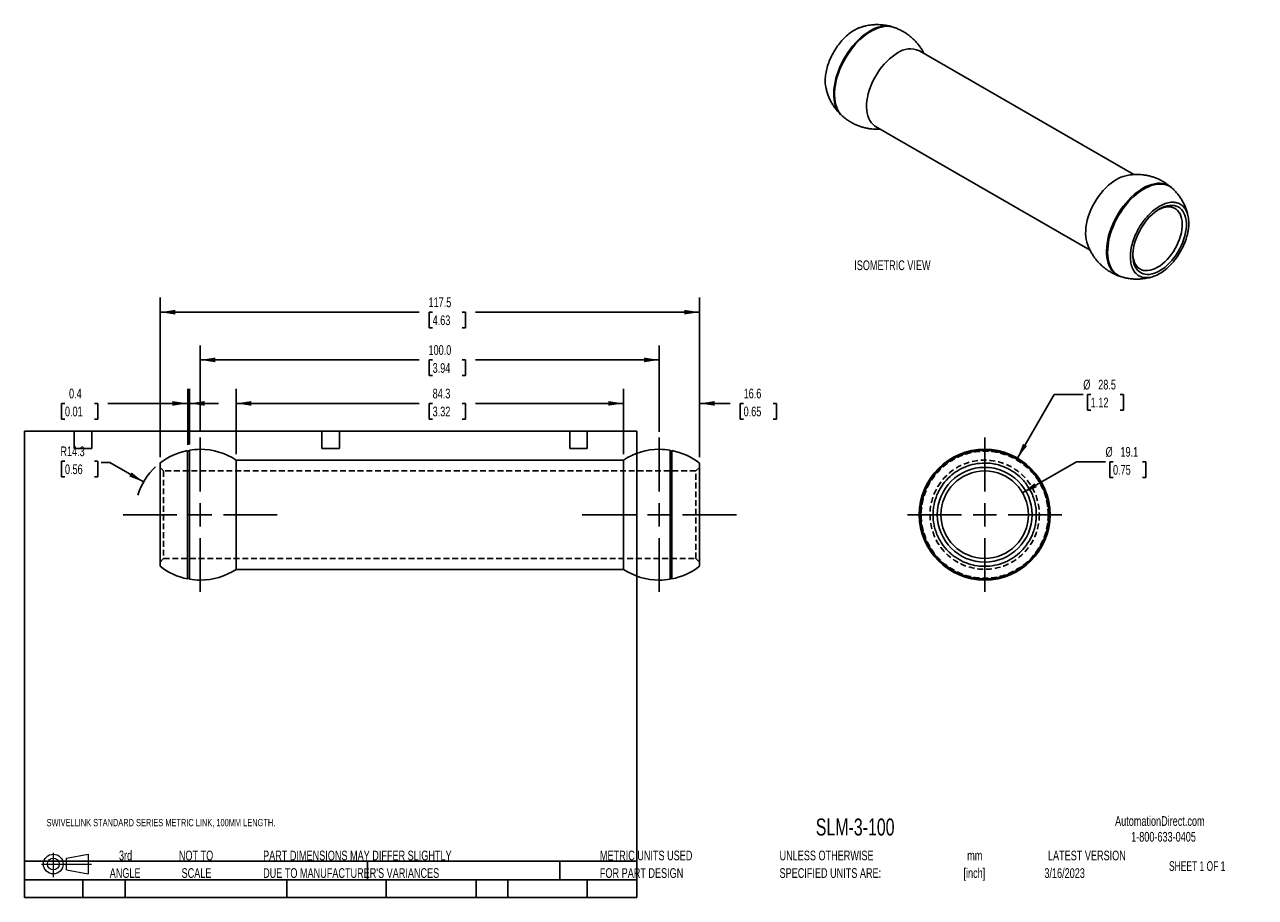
# Model space of a CAD drawing. Header units: millimetres. Extents: x 6 to 543, y 6 to 387.
import ezdxf

# ---------------------------------------------------------------- set-up
doc = ezdxf.new("R2010")
doc.units = ezdxf.units.MM
doc.header["$LTSCALE"] = 2
doc.linetypes.add('CENTERX2', pattern=[20.32, 12.7, -2.54, 2.54, -2.54])
doc.linetypes.add('HIDDEN', pattern=[1.905, 1.27, -0.635])
doc.layers.add('CENTER', color=40, linetype='CENTERX2')
doc.layers.add('HIDDEN', color=102, linetype='HIDDEN')
doc.layers.add('DIMENSIONS', color=140, linetype='Continuous', lineweight=25)
doc.layers.add('TEXT', color=140, linetype='Continuous', lineweight=25)
doc.styles.add('SLDTEXTSTYLE0', font='TXT', dxfattribs={"width": 0.7})
doc.styles.add('SLDTEXTSTYLE1', font='TXT', dxfattribs={"width": 0.65})
doc.dimstyles.new('SLDDIMSTYLE0', dxfattribs={"dimtxt": 4.316016, "dimasz": 6.604, "dimexe": 0, "dimexo": 0.0625, "dimgap": 1.079004, "dimtad": 0, "dimtih": 1, "dimtoh": 1, "dimlfac": 0.5, "dimrnd": 1e-09, "dimzin": 12, "dimdsep": 46, "dimtxsty": 'SLDTEXTSTYLE0', "dimsah": 1, "dimcen": 0.09, "dimadec": 0, "dimazin": 3, "dimtfac": 1, "dimtofl": 0, "dimtmove": 0, "dimatfit": 3, "dimfxl": 0, "dimfrac": 2, "dimtolj": 1, "dimtzin": 12, "dimarcsym": 0})
doc.dimstyles.new('SLDDIMSTYLE1', dxfattribs={"dimtxt": 4.316016, "dimasz": 6.604, "dimexe": 0, "dimexo": 0.0625, "dimgap": 1.079004, "dimtad": 0, "dimtih": 1, "dimtoh": 1, "dimlfac": 0.5, "dimrnd": 1e-09, "dimdsep": 46, "dimtxsty": 'SLDTEXTSTYLE0', "dimsah": 1, "dimcen": 0.09, "dimadec": 0, "dimazin": 2, "dimtfac": 1, "dimtmove": 0, "dimatfit": 0, "dimfxl": 0, "dimfrac": 2, "dimtolj": 1, "dimtzin": 12, "dimarcsym": 0})
doc.dimstyles.new('SLDDIMSTYLE2', dxfattribs={"dimtxt": 4.316016, "dimasz": 6.604, "dimexe": 0, "dimexo": 0.0625, "dimgap": 1.079004, "dimtad": 0, "dimtih": 1, "dimtoh": 1, "dimlfac": 0.5, "dimrnd": 1e-09, "dimzin": 12, "dimdsep": 46, "dimtxsty": 'SLDTEXTSTYLE0', "dimsah": 1, "dimcen": 0, "dimadec": 0, "dimazin": 3, "dimtfac": 1, "dimtofl": 0, "dimtmove": 0, "dimatfit": 3, "dimfxl": 0, "dimfrac": 2, "dimtolj": 1, "dimtzin": 12, "dimarcsym": 0})
doc.dimstyles.new('SLDDIMSTYLE3', dxfattribs={"dimtxt": 4.316016, "dimasz": 6.604, "dimexe": 0, "dimexo": 0.0625, "dimgap": 1.079004, "dimtad": 0, "dimtih": 1, "dimtoh": 1, "dimlfac": 0.5, "dimrnd": 1e-09, "dimzin": 4, "dimdsep": 46, "dimtxsty": 'SLDTEXTSTYLE0', "dimsah": 1, "dimcen": 0.09, "dimadec": 0, "dimazin": 1, "dimtfac": 1, "dimtofl": 0, "dimtmove": 0, "dimatfit": 3, "dimfxl": 0, "dimfrac": 2, "dimtolj": 1, "dimtzin": 12, "dimarcsym": 0})
doc.dimstyles.new('SLDDIMSTYLE4', dxfattribs={"dimtxt": 4.316016, "dimasz": 6.604, "dimexe": 0, "dimexo": 0.0625, "dimgap": 1.079004, "dimtad": 0, "dimtih": 1, "dimtoh": 1, "dimlfac": 0.5, "dimrnd": 1e-09, "dimzin": 12, "dimdsep": 46, "dimtxsty": 'SLDTEXTSTYLE0', "dimsah": 1, "dimcen": 0.09, "dimadec": 0, "dimazin": 3, "dimtfac": 1, "dimtmove": 0, "dimatfit": 0, "dimfxl": 0, "dimfrac": 2, "dimtolj": 1, "dimtzin": 12, "dimarcsym": 0})
doc.dimstyles.new('SLDDIMSTYLE5', dxfattribs={"dimtxt": 4.316016, "dimasz": 6.604, "dimexe": 0, "dimexo": 0.0625, "dimgap": 1.079004, "dimtad": 0, "dimtih": 1, "dimtoh": 1, "dimlfac": 0.5, "dimrnd": 1e-09, "dimzin": 12, "dimdsep": 46, "dimtxsty": 'SLDTEXTSTYLE0', "dimsah": 1, "dimcen": 0, "dimadec": 0, "dimazin": 3, "dimtfac": 1, "dimtofl": 0, "dimtmove": 0, "dimatfit": 3, "dimfxl": 0, "dimfrac": 2, "dimtolj": 1, "dimtzin": 12, "dimarcsym": 0})

# ---------------------------------------------------------------- blocks, each defined once
blk = doc.blocks.new('Block11')
at = {"color": 7, "linetype": 'Continuous', "lineweight": 18}
for p, q in [((0, 5.76), (21.75, 5.76)), ((5.18, 10.62), (5.18, 0)), ((10.96, 8.33), (20.35, 10.06)), ((10.96, 3.19), (10.96, 8.33)), ((20.35, 10.06), (20.35, 1.46)), ((10.96, 3.19), (20.35, 1.46))]:
    blk.add_line(p, q, dxfattribs=at)
for radius in [4.3, 2.57]:
    blk.add_circle((5.18, 5.76), radius, dxfattribs=at)
blk = doc.blocks.new('Block12')
at = {"color": 7, "linetype": 'Continuous'}
blk.add_blockref('Block11', (0, 0), dxfattribs=at)
blk = doc.blocks.new('SW_NOTE_0')
at = {"layer": 'TEXT', "color": 0, "char_height": 4.233, "attachment_point": 2, "style": 'SLDTEXTSTYLE0'}
for s, insert in [('mm', (5.69, 5.46)), ('[inch]', (5.52, -2.19))]:
    blk.add_mtext(s, dxfattribs=dict(at, insert=insert))
blk = doc.blocks.new('SW_NOTE_0_1')
at = {"layer": 'TEXT', "color": 0, "char_height": 4.2333, "attachment_point": 1, "style": 'SLDTEXTSTYLE0'}
for s, insert in [('UNLESS OTHERWISE', (0, 5.46)), ('SPECIFIED UNITS ARE:', (0, -2.19))]:
    blk.add_mtext(s, dxfattribs=dict(at, insert=insert))
blk = doc.blocks.new('SW_NOTE_0_2')
at = {"layer": 'TEXT', "color": 0, "char_height": 4.2333, "attachment_point": 1, "style": 'SLDTEXTSTYLE0'}
for s, insert in [('PART DIMENSIONS MAY DIFFER SLIGHTLY', (0, 5.46)), ("DUE TO MANUFACTURER'S VARIANCES", (0, -2.19))]:
    blk.add_mtext(s, dxfattribs=dict(at, insert=insert))
blk = doc.blocks.new('SW_NOTE_0_3')
at = {"layer": 'TEXT', "color": 0, "char_height": 4.233, "attachment_point": 2, "style": 'SLDTEXTSTYLE0'}
for s, insert in [('NOT TO', (10.52, 5.46)), ('SCALE', (10.71, -2.19))]:
    blk.add_mtext(s, dxfattribs=dict(at, insert=insert))
blk = doc.blocks.new('SW_NOTE_0_4')
at = {"layer": 'TEXT', "color": 0, "char_height": 4.233, "attachment_point": 2, "style": 'SLDTEXTSTYLE0'}
for s, insert in [('3rd', (4.63, 5.46)), ('ANGLE', (4.44, -2.19))]:
    blk.add_mtext(s, dxfattribs=dict(at, insert=insert))
blk = doc.blocks.new('SW_NOTE_0_5')
at = {"layer": 'TEXT', "color": 0, "char_height": 4.2333, "attachment_point": 1, "style": 'SLDTEXTSTYLE0'}
for s, insert in [('METRIC UNITS USED', (0, 5.46)), ('FOR PART DESIGN', (0, -2.19))]:
    blk.add_mtext(s, dxfattribs=dict(at, insert=insert))
blk = doc.blocks.new('_D')
at = {"layer": 'DIMENSIONS'}
for p, q in [((98.49, 199.46), (98.49, 227.96)), ((267.17, 199.46), (267.17, 227.96)), ((98.49, 221.61), (178.25, 221.61)), ((184.09, 221.61), (182.65, 221.61)), ((182.65, 221.61), (182.65, 214.75)), ((196.92, 221.61), (198.37, 221.61)), ((198.37, 221.61), (198.37, 214.75)), ((267.17, 221.61), (202.77, 221.61)), ((182.65, 214.75), (184.09, 214.75)), ((198.37, 214.75), (196.92, 214.75))]:
    blk.add_line(p, q, dxfattribs=at)
for points in [[(98.49, 221.61), (105.1, 220.59), (105.1, 222.62)], [(267.17, 221.61), (260.57, 222.62), (260.57, 220.59)]]:
    blk.add_solid(points, dxfattribs=at)
at = {"layer": 'DIMENSIONS', "char_height": 4.233, "attachment_point": 1, "style": 'SLDTEXTSTYLE0'}
for s, insert in [('84.3', (184.09, 228.03)), ('3.32', (184.09, 220.2))]:
    blk.add_mtext(s, dxfattribs=dict(at, insert=insert))
blk = doc.blocks.new('_D_1')
at = {"layer": 'DIMENSIONS'}
for p, q in [((77.38, 203.62), (77.38, 227.96)), ((78.13, 203.69), (78.13, 227.96)), ((23.92, 221.61), (22.47, 221.61)), ((22.47, 221.61), (22.47, 214.75)), ((36.74, 221.61), (38.19, 221.61)), ((38.19, 221.61), (38.19, 214.75)), ((77.38, 221.61), (42.59, 221.61)), ((78.13, 221.61), (90.83, 221.61)), ((22.47, 214.75), (23.92, 214.75)), ((38.19, 214.75), (36.74, 214.75))]:
    blk.add_line(p, q, dxfattribs=at)
for points in [[(77.38, 221.61), (70.77, 222.62), (70.77, 220.59)], [(78.13, 221.61), (84.74, 220.59), (84.74, 222.62)]]:
    blk.add_solid(points, dxfattribs=at)
at = {"layer": 'DIMENSIONS', "char_height": 4.233, "attachment_point": 1, "style": 'SLDTEXTSTYLE0'}
for s, insert in [('0.4', (25.71, 228.03)), ('0.01', (23.92, 220.2))]:
    blk.add_mtext(s, dxfattribs=dict(at, insert=insert))
blk = doc.blocks.new('_D_2')
at = {"layer": 'DIMENSIONS'}
for p, q in [((23.92, 196.43), (22.47, 196.43)), ((22.47, 196.43), (22.47, 189.57)), ((36.74, 196.43), (38.19, 196.43)), ((38.19, 196.43), (38.19, 189.57)), ((43.49, 195.82), (39.64, 195.82)), ((58.15, 187.36), (43.49, 195.82)), ((22.47, 189.57), (23.92, 189.57)), ((38.19, 189.57), (36.74, 189.57))]:
    blk.add_line(p, q, dxfattribs=at)
blk.add_arc((82.83, 173.11), 28.5, 132.9748, 162.5607, dxfattribs=at)
blk.add_solid([(58.15, 187.36), (52.94, 191.54), (51.92, 189.78)], dxfattribs=at)
at = {"layer": 'DIMENSIONS', "char_height": 4.233, "attachment_point": 1, "style": 'SLDTEXTSTYLE0'}
for s, insert in [('R14.3', (21.95, 202.85)), ('0.56', (23.92, 195.02))]:
    blk.add_mtext(s, dxfattribs=dict(at, insert=insert))
blk = doc.blocks.new('_D_3')
at = {"layer": 'DIMENSIONS'}
for p, q in [((82.83, 209.23), (82.83, 246.91)), ((282.83, 209.23), (282.83, 246.91)), ((82.83, 240.56), (178.25, 240.56)), ((184.09, 240.56), (182.65, 240.56)), ((182.65, 240.56), (182.65, 233.7)), ((196.92, 240.56), (198.37, 240.56)), ((198.37, 240.56), (198.37, 233.7)), ((282.83, 240.56), (202.77, 240.56)), ((182.65, 233.7), (184.09, 233.7)), ((198.37, 233.7), (196.92, 233.7))]:
    blk.add_line(p, q, dxfattribs=at)
for points in [[(82.83, 240.56), (89.44, 239.54), (89.44, 241.57)], [(282.83, 240.56), (276.23, 241.57), (276.23, 239.54)]]:
    blk.add_solid(points, dxfattribs=at)
at = {"layer": 'DIMENSIONS', "char_height": 4.233, "attachment_point": 1, "style": 'SLDTEXTSTYLE0'}
for s, insert in [('100.0', (182.3, 246.98)), ('3.94', (184.09, 239.15))]:
    blk.add_mtext(s, dxfattribs=dict(at, insert=insert))
blk = doc.blocks.new('_D_4')
at = {"layer": 'DIMENSIONS'}
for p, q in [((65.33, 198.14), (65.33, 267.71)), ((300.33, 198.14), (300.33, 267.71)), ((65.33, 261.36), (178.25, 261.36)), ((184.09, 261.36), (182.65, 261.36)), ((182.65, 261.36), (182.65, 254.5)), ((196.92, 261.36), (198.37, 261.36)), ((198.37, 261.36), (198.37, 254.5)), ((300.33, 261.36), (202.77, 261.36)), ((182.65, 254.5), (184.09, 254.5)), ((198.37, 254.5), (196.92, 254.5))]:
    blk.add_line(p, q, dxfattribs=at)
for points in [[(65.33, 261.36), (71.94, 260.34), (71.94, 262.37)], [(300.33, 261.36), (293.73, 262.37), (293.73, 260.34)]]:
    blk.add_solid(points, dxfattribs=at)
at = {"layer": 'DIMENSIONS', "char_height": 4.233, "attachment_point": 1, "style": 'SLDTEXTSTYLE0'}
for s, insert in [('117.5', (182.3, 267.78)), ('4.63', (184.09, 259.96))]:
    blk.add_mtext(s, dxfattribs=dict(at, insert=insert))
blk = doc.blocks.new('_D_5')
at = {"layer": 'DIMENSIONS'}
for p, q in [((267.17, 199.46), (267.17, 227.96)), ((300.33, 198.14), (300.33, 227.96)), ((267.17, 221.61), (254.47, 221.61)), ((300.33, 221.61), (313.72, 221.61)), ((319.57, 221.61), (318.12, 221.61)), ((318.12, 221.61), (318.12, 214.75)), ((332.39, 221.61), (333.84, 221.61)), ((333.84, 221.61), (333.84, 214.75)), ((318.12, 214.75), (319.57, 214.75)), ((333.84, 214.75), (332.39, 214.75))]:
    blk.add_line(p, q, dxfattribs=at)
for points in [[(267.17, 221.61), (260.57, 222.62), (260.57, 220.59)], [(300.33, 221.61), (306.94, 220.59), (306.94, 222.62)]]:
    blk.add_solid(points, dxfattribs=at)
at = {"layer": 'DIMENSIONS', "char_height": 4.233, "attachment_point": 1, "style": 'SLDTEXTSTYLE0'}
for s, insert in [('16.6', (319.57, 228.03)), ('0.65', (319.57, 220.2))]:
    blk.add_mtext(s, dxfattribs=dict(at, insert=insert))
blk = doc.blocks.new('SW_CENTERMARKSYMBOL_0')
at = {"layer": 'CENTER', "color": 0}
for p, q in [((0, 10.16), (0, 33.58)), ((-10.16, 0), (-33.58, 0)), ((0, 0), (-5.08, 0)), ((0, 0), (0, 5.08)), ((0, 0), (0, -5.08)), ((0, 0), (5.08, 0)), ((10.16, 0), (33.58, 0)), ((0, -10.16), (0, -33.58))]:
    blk.add_line(p, q, dxfattribs=at)
blk = doc.blocks.new('SW_CENTERMARKSYMBOL_1')
at = {"layer": 'CENTER', "color": 0}
for p, q in [((0, 10.16), (0, 33.58)), ((-10.16, 0), (-33.58, 0)), ((0, 0), (-5.08, 0)), ((0, 0), (0, 5.08)), ((0, 0), (0, -5.08)), ((0, 0), (5.08, 0)), ((10.16, 0), (33.58, 0)), ((0, -10.16), (0, -33.58))]:
    blk.add_line(p, q, dxfattribs=at)
blk = doc.blocks.new('_D_6')
at = {"layer": 'DIMENSIONS'}
for p, q in [((438.83, 197.79), (454.83, 225.49)), ((454.83, 225.49), (467.53, 225.49)), ((470.78, 225.49), (469.33, 225.49)), ((469.33, 225.49), (469.33, 218.63)), ((483.61, 225.49), (485.06, 225.49)), ((485.06, 225.49), (485.06, 218.63)), ((469.33, 218.63), (470.78, 218.63)), ((485.06, 218.63), (483.61, 218.63))]:
    blk.add_line(p, q, dxfattribs=at)
blk.add_solid([(438.83, 197.79), (443.02, 203), (441.26, 204.01)], dxfattribs=at)
at = {"layer": 'DIMENSIONS', "char_height": 4.233, "attachment_point": 1, "style": 'SLDTEXTSTYLE0'}
for s, insert in [('%%c', (467.53, 231.91)), ('28.5', (474.04, 231.91)), ('1.12', (470.78, 224.08))]:
    blk.add_mtext(s, dxfattribs=dict(at, insert=insert))
blk = doc.blocks.new('_D_7')
at = {"layer": 'DIMENSIONS'}
for p, q in [((441.08, 182.63), (464.53, 196.17)), ((464.53, 196.17), (477.23, 196.17)), ((480.49, 196.17), (479.04, 196.17)), ((479.04, 196.17), (479.04, 189.31)), ((493.31, 196.17), (494.76, 196.17)), ((494.76, 196.17), (494.76, 189.31)), ((479.04, 189.31), (480.49, 189.31)), ((494.76, 189.31), (493.31, 189.31))]:
    blk.add_line(p, q, dxfattribs=at)
blk.add_solid([(441.08, 182.63), (447.31, 185.05), (446.29, 186.81)], dxfattribs=at)
at = {"layer": 'DIMENSIONS', "char_height": 4.233, "attachment_point": 1, "style": 'SLDTEXTSTYLE0'}
for s, insert in [('%%c', (477.23, 202.59)), ('19.1', (483.74, 202.59)), ('0.75', (480.49, 194.76))]:
    blk.add_mtext(s, dxfattribs=dict(at, insert=insert))
blk = doc.blocks.new('SW_CENTERMARKSYMBOL_2')
at = {"layer": 'CENTER', "color": 0}
for p, q in [((0, 10.16), (0, 33.58)), ((-10.16, 0), (-33.58, 0)), ((0, 0), (-5.08, 0)), ((0, 0), (0, 5.08)), ((0, 0), (0, -5.08)), ((0, 0), (5.08, 0)), ((10.16, 0), (33.58, 0)), ((0, -10.16), (0, -33.58))]:
    blk.add_line(p, q, dxfattribs=at)

msp = doc.modelspace()

# ---------------------------------------------------------------- linework, layer by layer
for p, q in [((489.574, 321.305), (396.124, 375.253)), ((377.075, 342.256), (470.517, 288.313)), ((377.741, 341.068), (379.045, 341.119)), ((77.378, 145.133), (77.378, 201.079)), ((78.128, 201.215), (78.128, 144.997)), ((78.134, 145.062), (78.134, 201.149)), ((287.532, 201.149), (287.532, 145.062)), ((287.537, 144.997), (287.537, 201.215)), ((288.287, 201.079), (288.287, 145.133)), ((267.173, 196.918), (98.492, 196.918)), ((98.492, 149.293), (98.492, 196.918)), ((267.173, 196.918), (267.173, 149.293)), ((300.333, 195.522), (300.333, 150.611)), ((98.492, 149.293), (267.173, 149.293))]:
    msp.add_line(p, q)
at = {"flags": 128}
for points in [[(362.31, 347.092), (361.892, 347.48), (361.172, 348.302), (360.542, 349.239), (360.005, 350.285), (359.567, 351.434), (359.228, 352.677), (358.993, 354.007), (358.861, 355.414), (358.835, 356.889), (358.914, 358.422), (359.098, 360.004), (359.385, 361.623), (359.774, 363.269), (360.262, 364.931), (360.845, 366.597), (361.521, 368.257), (362.284, 369.9), (363.129, 371.515), (364.051, 373.09), (365.044, 374.616), (366.101, 376.083), (367.214, 377.48), (368.377, 378.798), (369.582, 380.029), (370.821, 381.164), (372.085, 382.195), (373.366, 383.117), (374.656, 383.922)], [(384.909, 385.512), (384.215, 385.707), (383.124, 385.887), (381.979, 385.931), (380.788, 385.838), (379.56, 385.608), (378.301, 385.245), (377.021, 384.75), (375.728, 384.125), (374.431, 383.376), (373.138, 382.508), (371.858, 381.526), (370.6, 380.436), (369.371, 379.247), (368.181, 377.965), (367.036, 376.6), (365.945, 375.16), (364.914, 373.655), (363.951, 372.096), (363.063, 370.491), (362.254, 368.854), (361.531, 367.193), (360.897, 365.52), (360.358, 363.846), (359.918, 362.183), (359.578, 360.541), (359.341, 358.932), (359.209, 357.365), (359.182, 355.852), (359.262, 354.403), (359.446, 353.027), (359.735, 351.733), (360.126, 350.531), (360.616, 349.427), (361.202, 348.429), (361.881, 347.545), (362.582, 346.838)], [(377.075, 342.256), (376.562, 342.586), (375.808, 343.215), (375.137, 343.966), (374.557, 344.833), (374.071, 345.808), (373.682, 346.885), (373.395, 348.055), (373.211, 349.308), (373.132, 350.636), (373.159, 352.027), (373.29, 353.47), (373.526, 354.955), (373.864, 356.47), (374.302, 358.003), (374.836, 359.541), (375.462, 361.074), (376.175, 362.588), (376.97, 364.072), (377.84, 365.514), (378.778, 366.904), (379.778, 368.23), (380.832, 369.482), (381.93, 370.649), (383.065, 371.724), (384.228, 372.697), (385.409, 373.561), (386.599, 374.309)], [(482.02, 319.224), (480.829, 318.476), (479.648, 317.612), (478.486, 316.639), (477.351, 315.564), (476.252, 314.397), (475.199, 313.145), (474.199, 311.819), (473.26, 310.429), (472.39, 308.987), (471.595, 307.503), (470.882, 305.988), (470.256, 304.456), (469.722, 302.918), (469.285, 301.385), (468.947, 299.87), (468.711, 298.385), (468.579, 296.942), (468.553, 295.551), (468.632, 294.223), (468.816, 292.97), (469.103, 291.8), (469.151, 291.645)], [(506.591, 315.076), (505.923, 315.644), (505.038, 316.219), (504.08, 316.665), (503.055, 316.979), (501.969, 317.158), (500.83, 317.201), (499.645, 317.108), (498.422, 316.881), (497.17, 316.519), (495.896, 316.026), (494.609, 315.405), (493.318, 314.659), (492.032, 313.795), (490.758, 312.818), (489.506, 311.733), (488.283, 310.55), (487.098, 309.274), (485.959, 307.915), (484.873, 306.483), (483.847, 304.985), (482.889, 303.433), (482.005, 301.837), (481.2, 300.207), (480.48, 298.554), (479.85, 296.889), (479.314, 295.223), (478.875, 293.568), (478.537, 291.934), (478.301, 290.333), (478.169, 288.774), (478.143, 287.268), (478.222, 285.826), (478.406, 284.457), (478.693, 283.169), (479.082, 281.972), (479.57, 280.874), (480.153, 279.881), (480.829, 279.001), (481.592, 278.239), (482.437, 277.601), (483.359, 277.09), (484.352, 276.71), (484.43, 276.686)], [(493.54, 315.381), (494.836, 316.068), (496.123, 316.628), (497.393, 317.058), (498.638, 317.354), (499.849, 317.516), (501.017, 317.54), (502.136, 317.429), (503.198, 317.181), (504.195, 316.799), (505.122, 316.286), (505.971, 315.644), (506.31, 315.331)], [(484.068, 276.803), (483.374, 277.031), (482.411, 277.479), (481.523, 278.057), (480.714, 278.762), (479.99, 279.587), (479.357, 280.529), (478.818, 281.58), (478.377, 282.735), (478.037, 283.984), (477.801, 285.32), (477.669, 286.734), (477.642, 288.216), (477.721, 289.757), (477.906, 291.346), (478.195, 292.973), (478.585, 294.627), (479.076, 296.297), (479.662, 297.972), (480.341, 299.64), (481.108, 301.291), (481.957, 302.913), (482.884, 304.496), (483.881, 306.03), (484.943, 307.503), (486.062, 308.907), (487.231, 310.231), (488.441, 311.468), (489.686, 312.609), (490.956, 313.645), (492.244, 314.571), (493.54, 315.381)], [(500.778, 279.359), (499.668, 278.78), (498.568, 278.328), (497.489, 278.007), (496.439, 277.82), (495.428, 277.77), (494.466, 277.856), (493.561, 278.078), (492.722, 278.433), (491.955, 278.919), (491.268, 279.531), (490.667, 280.263), (490.158, 281.11), (489.745, 282.063), (489.432, 283.113), (489.222, 284.251), (489.117, 285.467), (489.117, 286.75), (489.222, 288.088), (489.432, 289.469), (489.745, 290.881), (490.158, 292.31), (490.667, 293.745), (491.268, 295.171), (491.955, 296.575), (492.722, 297.947), (493.561, 299.271), (494.466, 300.538), (495.428, 301.735), (496.439, 302.851), (497.489, 303.877), (498.568, 304.803), (499.668, 305.62), (500.778, 306.322), (501.887, 306.901), (502.987, 307.353), (504.067, 307.674), (505.117, 307.861), (506.127, 307.911), (507.089, 307.825), (507.994, 307.603), (508.834, 307.248), (509.601, 306.762), (510.287, 306.15), (510.888, 305.418), (511.397, 304.571), (511.81, 303.619), (512.123, 302.568), (512.333, 301.43), (512.439, 300.214), (512.439, 298.931), (512.333, 297.593), (512.123, 296.212), (511.81, 294.8), (511.397, 293.371), (510.888, 291.937), (510.287, 290.511), (509.601, 289.106), (508.834, 287.735), (507.994, 286.41), (507.089, 285.143), (506.127, 283.946), (505.117, 282.83), (504.067, 281.804), (502.987, 280.879), (501.887, 280.061), (500.778, 279.359)], [(500.318, 306.046), (500.417, 306.098), (501.486, 306.591), (502.539, 306.953), (503.565, 307.18), (504.555, 307.27), (505.499, 307.221), (506.386, 307.035), (507.209, 306.713), (507.96, 306.257), (508.629, 305.674), (509.212, 304.969), (509.702, 304.148), (510.095, 303.219), (510.386, 302.193), (510.572, 301.079), (510.653, 299.888), (510.626, 298.633), (510.492, 297.325), (510.253, 295.977), (509.911, 294.604), (509.469, 293.218), (508.932, 291.833), (508.305, 290.464), (507.594, 289.123), (506.807, 287.825), (505.95, 286.582), (505.034, 285.406), (504.066, 284.309), (503.056, 283.301), (502.015, 282.394), (500.953, 281.596), (499.88, 280.915)], [(499.88, 280.915), (498.807, 280.357), (497.744, 279.929), (496.703, 279.634), (495.694, 279.476), (494.726, 279.455), (493.809, 279.573), (492.953, 279.827), (492.165, 280.217), (491.454, 280.736), (490.827, 281.382), (490.29, 282.146), (489.848, 283.022), (489.506, 284), (489.267, 285.072), (489.134, 286.225), (489.112, 286.635)]]:
    msp.add_lwpolyline(points, dxfattribs=at)
for radius in [28.109, 27.973, 20.638, 19.05]:
    msp.add_circle((424.584, 173.106), radius)
for centre, radius, start, end in [((381.435, 374.104), 11.931, 74.85516, 124.62324), ((392.171, 366.603), 9.51, 65.44221, 125.86825), ((489.138, 307.294), 13.892, 102.97198, 120.82027), ((82.833, 173.106), 28.5, 101.03355, 127.98402), ((77.753, 201.149), 0.381, 190.65057, 350.11539), ((82.833, 173.106), 28.5, 90, 99.50163), ((82.833, 173.106), 28.5, 56.67068, 90), ((282.833, 173.106), 28.5, 90, 123.32932), ((282.833, 173.106), 28.5, 80.49815, 90), ((287.913, 201.149), 0.381, 189.88483, 349.34921), ((282.833, 173.106), 28.5, 52.0225, 78.96623), ((424.584, 173.106), 28.5, 90, 270), ((424.584, 173.106), 28.5, 270, 90), ((82.833, 173.106), 28.5, 232.11731, 258.96645), ((282.833, 173.106), 28.5, 281.03377, 307.88056), ((77.753, 145.062), 0.381, 9.88461, 169.34943), ((82.833, 173.106), 28.5, 260.49837, 270), ((82.833, 173.106), 28.5, 270, 303.32932), ((282.833, 173.106), 28.5, 236.67068, 270), ((282.833, 173.106), 28.5, 270, 279.50185), ((287.913, 145.062), 0.381, 10.65079, 170.11517)]:
    msp.add_arc(centre, radius, start, end)
for points, knots in [([(377.741, 386.668), (377.15, 386.656), (376.316, 386.638), (375.085, 386.519), (374.025, 386.375), (372.765, 386.13), (371.531, 385.824), (370.727, 385.556), (370.357, 385.432)], [0, 0, 0, 0, 0.2357573, 0.3324195, 0.4933937, 0.6619738, 0.8441979, 1, 1, 1, 1]), ([(384.191, 385.728), (384.101, 385.758), (383.521, 385.946), (382.469, 386.183), (381.183, 386.419), (380.041, 386.559), (378.94, 386.649), (378.162, 386.661), (377.741, 386.668)], [0, 0, 0, 0, 0.0433734, 0.2796458, 0.4936614, 0.6430462, 0.8069159, 1, 1, 1, 1]), ([(355.394, 359.454), (355.371, 359.536), (355.152, 360.311), (355.079, 362.038), (355.208, 364.598), (355.727, 367.304), (356.587, 370.092), (357.76, 372.843), (359.23, 375.525), (360.931, 378.015), (362.844, 380.286), (364.881, 382.24), (367.019, 383.83), (368.869, 384.904), (369.974, 385.264), (370.369, 385.393)], [0, 0, 0, 0, 0.0101958, 0.0968957, 0.1811522, 0.2678522, 0.3521087, 0.4388086, 0.5230651, 0.6097651, 0.6940216, 0.7807215, 0.864978, 0.951678, 1, 1, 1, 1]), ([(398.103, 374.11), (398.071, 374.178), (397.792, 374.781), (397.148, 375.863), (396.166, 377.341), (395.054, 378.739), (393.83, 380.057), (392.54, 381.241), (391.205, 382.293), (389.845, 383.213), (388.426, 384.033), (386.957, 384.739), (385.778, 385.229), (385.079, 385.446), (384.897, 385.502)], [0, 0, 0, 0, 0.0125967, 0.1112926, 0.2104008, 0.3100244, 0.4103081, 0.5114595, 0.6032422, 0.6949084, 0.7863766, 0.877507, 0.9680198, 1, 1, 1, 1]), ([(355.388, 359.453), (355.461, 359.081), (355.646, 358.137), (356.093, 356.652), (356.708, 355.006), (357.456, 353.41), (358.327, 351.87), (359.317, 350.395), (360.433, 349.001), (361.344, 347.985), (361.913, 347.471), (362.038, 347.358)], [0, 0, 0, 0, 0.0809592, 0.2057887, 0.3309321, 0.4564384, 0.5823761, 0.70884, 0.8359614, 0.9639252, 1, 1, 1, 1]), ([(362.585, 346.855), (362.722, 346.727), (363.259, 346.225), (364.282, 345.447), (365.636, 344.522), (367.057, 343.705), (368.524, 342.993), (370.026, 342.393), (371.54, 341.909), (373.012, 341.548), (374.3, 341.318), (375.441, 341.177), (376.542, 341.087), (377.32, 341.075), (377.741, 341.068)], [0, 0, 0, 0, 0.0338584, 0.132899, 0.2318138, 0.330515, 0.4288516, 0.5265219, 0.622848, 0.7159989, 0.800375, 0.8592702, 0.9238762, 1, 1, 1, 1]), ([(490.878, 321.355), (490.287, 321.343), (489.453, 321.325), (488.222, 321.206), (487.188, 321.069), (486.405, 320.909), (486.017, 320.829)], [0, 0, 0, 0, 0.3619594, 0.5103654, 0.7575099, 1, 1, 1, 1]), ([(506.036, 315.566), (505.899, 315.695), (505.361, 316.197), (504.338, 316.976), (502.983, 317.902), (501.563, 318.719), (500.095, 319.431), (498.593, 320.031), (497.079, 320.515), (495.607, 320.876), (494.319, 321.105), (493.178, 321.246), (492.078, 321.336), (491.299, 321.349), (490.878, 321.355)], [0, 0, 0, 0, 0.0340412, 0.133063, 0.2319592, 0.3306417, 0.4289597, 0.5266115, 0.6229194, 0.7160526, 0.8004127, 0.8592969, 0.9238906, 1, 1, 1, 1]), ([(513.236, 302.948), (513.162, 303.327), (512.975, 304.28), (512.526, 305.771), (511.911, 307.417), (511.164, 309.014), (510.293, 310.553), (509.302, 312.029), (508.187, 313.422), (507.277, 314.436), (506.711, 314.949), (506.588, 315.06)], [0, 0, 0, 0, 0.0825061, 0.2072105, 0.3322285, 0.457609, 0.5834205, 0.7097576, 0.8367516, 0.9645871, 1, 1, 1, 1]), ([(500.778, 278.146), (501.618, 278.632), (502.45, 279.207), (504.097, 280.538), (504.895, 281.28), (506.043, 282.494), (506.418, 282.916), (507.153, 283.795), (507.515, 284.255), (508.556, 285.661), (509.196, 286.639), (510.37, 288.675), (510.907, 289.742), (511.828, 291.871), (512.218, 292.94), (512.697, 294.554), (512.839, 295.095), (513.08, 296.156), (513.28, 297.202), (513.402, 298.219), (513.483, 299.222), (513.503, 299.717), (513.502, 301.17), (513.419, 302.076), (513.175, 303.344), (513.074, 303.751), (512.831, 304.535), (512.688, 304.911), (512.209, 305.967), (511.817, 306.584), (511.123, 307.382), (510.872, 307.627), (510.34, 308.067), (510.06, 308.261), (509.18, 308.768), (508.538, 309.006), (507.493, 309.208), (507.132, 309.249), (506.398, 309.277), (505.648, 309.253), (504.866, 309.124), (504.068, 308.943), (503.659, 308.825), (502.429, 308.396), (501.604, 308.012), (499.943, 307.052), (499.1, 306.469), (497.469, 305.152), (496.676, 304.416), (495.52, 303.195), (495.138, 302.766), (494.402, 301.886), (494.046, 301.434), (493.013, 300.039), (492.369, 299.057), (491.182, 297), (490.656, 295.954), (489.965, 294.361), (489.751, 293.826), (489.358, 292.747), (489.177, 292.202), (488.7, 290.592), (488.46, 289.538), (488.216, 287.984), (488.155, 287.468), (488.073, 286.458), (488.053, 285.966), (488.053, 284.529), (488.134, 283.622), (488.379, 282.341), (488.482, 281.929), (488.724, 281.149), (489.004, 280.409), (489.359, 279.747), (489.751, 279.125), (489.968, 278.833), (490.665, 278.031), (491.192, 277.595), (492.073, 277.087), (492.381, 276.942), (493.03, 276.702), (493.367, 276.608), (494.404, 276.407), (495.135, 276.378), (496.291, 276.492), (496.688, 276.557), (497.488, 276.739), (497.891, 276.855), (499.11, 277.279), (499.937, 277.661), (500.778, 278.146)], [0, 0, 0, 0, 0.03125, 0.03125, 0.0625, 0.0625, 0.078125, 0.078125, 0.09375, 0.09375, 0.125, 0.125, 0.15625, 0.15625, 0.1875, 0.1875, 0.203125, 0.203125, 0.21875, 0.234375, 0.234375, 0.25, 0.25, 0.28125, 0.28125, 0.296875, 0.296875, 0.3125, 0.3125, 0.34375, 0.34375, 0.359375, 0.359375, 0.375, 0.375, 0.40625, 0.40625, 0.421875, 0.421875, 0.4375, 0.453125, 0.453125, 0.46875, 0.46875, 0.5, 0.5, 0.53125, 0.53125, 0.5625, 0.5625, 0.578125, 0.578125, 0.59375, 0.59375, 0.625, 0.625, 0.65625, 0.65625, 0.671875, 0.671875, 0.6875, 0.6875, 0.71875, 0.71875, 0.734375, 0.734375, 0.75, 0.75, 0.78125, 0.78125, 0.796875, 0.796875, 0.8125, 0.828125, 0.828125, 0.84375, 0.84375, 0.875, 0.875, 0.890625, 0.890625, 0.90625, 0.90625, 0.9375, 0.9375, 0.953125, 0.953125, 0.96875, 0.96875, 1, 1, 1, 1]), ([(469.153, 291.674), (469.184, 291.565), (469.375, 290.893), (469.853, 289.696), (470.591, 288.096), (471.464, 286.557), (472.455, 285.083), (473.565, 283.684), (474.789, 282.367), (476.08, 281.182), (477.415, 280.13), (478.775, 279.211), (480.193, 278.391), (481.663, 277.685), (482.843, 277.194), (483.542, 276.977), (483.726, 276.92)], [0, 0, 0, 0, 0.0157947, 0.0973159, 0.1790736, 0.2611123, 0.3434938, 0.4263036, 0.5096621, 0.5937419, 0.6700341, 0.7462296, 0.8222604, 0.8980104, 0.9732471, 1, 1, 1, 1]), ([(484.44, 276.692), (484.526, 276.664), (485.102, 276.476), (486.151, 276.241), (487.437, 276.005), (488.578, 275.865), (489.679, 275.774), (490.457, 275.762), (490.878, 275.755)], [0, 0, 0, 0, 0.0416525, 0.27835, 0.4927505, 0.6424041, 0.8065685, 1, 1, 1, 1]), ([(490.878, 275.755), (491.469, 275.768), (492.303, 275.786), (493.535, 275.904), (494.594, 276.048), (495.854, 276.293), (497.082, 276.598), (497.88, 276.864), (498.245, 276.986)], [0, 0, 0, 0, 0.236341, 0.3332426, 0.4946153, 0.6636129, 0.8462881, 1, 1, 1, 1]), ([(65.333, 150.611), (65.333, 150.635), (65.333, 150.683), (65.333, 151.143), (65.333, 152.102), (65.333, 153.795), (65.333, 156.051), (65.333, 158.77), (65.333, 161.922), (65.333, 165.361), (65.333, 169.053), (65.333, 172.826), (65.333, 176.641), (65.333, 180.322), (65.333, 183.831), (65.333, 187.005), (65.333, 189.812), (65.333, 192.119), (65.333, 193.916), (65.333, 195.067), (65.333, 195.613), (65.333, 195.542), (65.333, 195.522)], [0, 0, 0, 0, 0.033345, 0.0670624, 0.1199857, 0.1744438, 0.2273672, 0.2818253, 0.3347487, 0.3892068, 0.4421301, 0.4965883, 0.5495116, 0.6039697, 0.6568931, 0.7113512, 0.7642746, 0.8187327, 0.8716561, 0.9261142, 0.9790375, 1, 1, 1, 1]), ([(424.584, 150.611), (426.07, 150.611), (427.541, 150.757), (430.451, 151.339), (431.862, 151.771), (433.891, 152.614), (434.554, 152.928), (435.854, 153.624), (436.494, 154.008), (438.334, 155.242), (439.465, 156.173), (441.54, 158.252), (442.489, 159.411), (444.118, 161.855), (444.808, 163.148), (445.654, 165.195), (445.905, 165.898), (446.331, 167.309), (446.686, 168.734), (446.9, 170.184), (447.043, 171.647), (447.079, 172.387), (447.077, 174.612), (446.93, 176.072), (446.5, 178.229), (446.321, 178.942), (445.89, 180.357), (445.639, 181.058), (444.791, 183.098), (444.099, 184.389), (442.872, 186.224), (442.429, 186.821), (441.488, 187.965), (440.993, 188.509), (439.436, 190.063), (438.303, 190.994), (436.454, 192.228), (435.817, 192.609), (434.519, 193.301), (433.193, 193.926), (431.811, 194.42), (430.401, 194.848), (429.677, 195.028), (427.503, 195.459), (426.044, 195.601), (423.108, 195.6), (421.617, 195.452), (418.736, 194.876), (417.333, 194.451), (415.289, 193.603), (414.615, 193.284), (413.314, 192.587), (412.684, 192.209), (410.858, 190.987), (409.719, 190.054), (407.621, 187.953), (406.691, 186.817), (405.47, 184.988), (405.092, 184.358), (404.396, 183.055), (404.077, 182.381), (403.233, 180.338), (402.808, 178.936), (402.378, 176.772), (402.269, 176.037), (402.124, 174.563), (402.089, 173.827), (402.09, 171.627), (402.233, 170.167), (402.667, 167.99), (402.848, 167.268), (403.276, 165.86), (403.771, 164.479), (404.398, 163.153), (405.092, 161.855), (405.474, 161.216), (406.708, 159.371), (407.639, 158.239), (409.195, 156.682), (409.741, 156.187), (410.887, 155.246), (411.483, 154.805), (413.317, 153.581), (414.609, 152.89), (416.652, 152.043), (417.355, 151.792), (418.768, 151.364), (419.48, 151.186), (421.637, 150.757), (423.098, 150.611), (424.584, 150.611)], [0, 0, 0, 0, 0.03125, 0.03125, 0.0625, 0.0625, 0.078125, 0.078125, 0.09375, 0.09375, 0.125, 0.125, 0.15625, 0.15625, 0.1875, 0.1875, 0.203125, 0.203125, 0.21875, 0.234375, 0.234375, 0.25, 0.25, 0.28125, 0.28125, 0.296875, 0.296875, 0.3125, 0.3125, 0.34375, 0.34375, 0.359375, 0.359375, 0.375, 0.375, 0.40625, 0.40625, 0.421875, 0.421875, 0.4375, 0.453125, 0.453125, 0.46875, 0.46875, 0.5, 0.5, 0.53125, 0.53125, 0.5625, 0.5625, 0.578125, 0.578125, 0.59375, 0.59375, 0.625, 0.625, 0.65625, 0.65625, 0.671875, 0.671875, 0.6875, 0.6875, 0.71875, 0.71875, 0.734375, 0.734375, 0.75, 0.75, 0.78125, 0.78125, 0.796875, 0.796875, 0.8125, 0.828125, 0.828125, 0.84375, 0.84375, 0.875, 0.875, 0.890625, 0.890625, 0.90625, 0.90625, 0.9375, 0.9375, 0.953125, 0.953125, 0.96875, 0.96875, 1, 1, 1, 1])]:
    msp.add_open_spline(points, degree=3, knots=knots)
at = {"layer": 'HIDDEN'}
for p, q in [((78.134, 201.149), (78.128, 201.084)), ((287.537, 201.084), (287.532, 201.149)), ((66.92, 192.156), (65.333, 193.743)), ((300.333, 193.743), (298.745, 192.156)), ((66.92, 192.156), (66.92, 154.056)), ((298.745, 192.156), (66.92, 192.156)), ((298.745, 154.056), (298.745, 192.156)), ((65.333, 152.468), (66.92, 154.056)), ((66.92, 154.056), (298.745, 154.056)), ((298.745, 154.056), (300.333, 152.468)), ((78.128, 145.128), (78.134, 145.062)), ((287.532, 145.062), (287.537, 145.128))]:
    msp.add_line(p, q, dxfattribs=at)
for radius in [27.973, 27.663, 23.812]:
    msp.add_circle((424.584, 173.106), radius, dxfattribs=at)
for centre, start, end in [((77.753, 201.149), 0, 9.88461), ((287.913, 201.149), 170.11517, 180), ((77.753, 145.062), 350.11539, 0), ((287.913, 145.062), 180, 189.88483)]:
    msp.add_arc(centre, 0.381, start, end, dxfattribs=at)
at = {"layer": 'TEXT'}
for p, q in [((6.35, 209.55), (273.05, 209.55)), ((6.35, 209.55), (6.35, 6.35)), ((27.94, 201.93), (27.94, 209.55)), ((35.56, 201.93), (35.56, 209.55)), ((135.89, 201.93), (135.89, 209.55)), ((143.51, 201.93), (143.51, 209.55)), ((243.84, 201.93), (243.84, 209.55)), ((251.46, 201.93), (251.46, 209.55)), ((273.05, 209.55), (273.05, 6.35)), ((27.94, 201.93), (35.56, 201.93)), ((135.89, 201.93), (143.51, 201.93)), ((243.84, 201.93), (251.46, 201.93)), ((273.05, 22.126), (6.35, 22.126)), ((155.759, 22.126), (155.759, 13.97)), ((239.575, 22.126), (239.575, 13.97)), ((273.05, 6.35), (273.05, 16.51)), ((273.05, 13.97), (6.35, 13.97)), ((31.75, 13.97), (31.75, 6.35)), ((50.212, 13.97), (50.212, 6.35)), ((120.646, 13.97), (120.646, 6.35)), ((163.78, 13.97), (163.78, 6.35)), ((203.024, 13.97), (203.024, 6.35)), ((216.812, 13.97), (216.812, 6.35)), ((251.349, 13.97), (251.349, 6.35)), ((6.35, 6.35), (273.05, 6.35))]:
    msp.add_line(p, q, dxfattribs=at)

# ---------------------------------------------------------------- block references
at = {"layer": 'CENTER'}
for name, p in [('SW_CENTERMARKSYMBOL_1', (82.833, 173.106)), ('SW_CENTERMARKSYMBOL_0', (282.833, 173.106)), ('SW_CENTERMARKSYMBOL_2', (424.584, 173.106))]:
    msp.add_blockref(name, p, dxfattribs=at)
at = {"layer": 'TEXT'}
for name, p in [('SW_NOTE_0_4', (45.695, 21.271)), ('Block12', (13.676, 15.108)), ('SW_NOTE_0_3', (70.514, 21.271)), ('SW_NOTE_0_2', (110.239, 21.271)), ('SW_NOTE_0_5', (256.957, 21.271)), ('SW_NOTE_0_1', (335.216, 21.271)), ('SW_NOTE_0', (414.572, 21.266))]:
    msp.add_blockref(name, p, dxfattribs=at)

# ---------------------------------------------------------------- texts
for s, insert, char_height, attachment_point, style in [('ISOMETRIC VIEW', (367.765, 283.931), 4.23333, 1, 'SLDTEXTSTYLE0'), ('SWIVELLINK STANDARD SERIES METRIC LINK, 100MM LENGTH.', (15.931, 40.524), 3.175, 1, 'SLDTEXTSTYLE0'), ('SLM-3-100', (351.004, 40.729), 7.4083, 1, 'SLDTEXTSTYLE0'), ('AutomationDirect.com', (481.39, 41.753), 4.23333, 1, 'SLDTEXTSTYLE0'), ('1-800-633-0405', (488.383, 34.874), 4.23333, 1, 'SLDTEXTSTYLE0'), ('LATEST VERSION', (469.104, 26.728), 4.23333, 2, 'SLDTEXTSTYLE0'), ('SHEET 1 OF 1', (504.883, 22.103), 4.23333, 1, 'SLDTEXTSTYLE1'), ('3/16/2023', (459.403, 19.055), 4.2333, 2, 'SLDTEXTSTYLE0')]:
    msp.add_mtext(s, dxfattribs=dict(at, insert=insert, char_height=char_height, attachment_point=attachment_point, style=style))

# ---------------------------------------------------------------- dimensions: what is measured, and where the dimension line sits
at = {"layer": 'DIMENSIONS'}
for base, p1, p2, dimstyle, picture, middle in [((300.333, 261.359), (65.333, 195.6), (300.333, 195.6), 'SLDDIMSTYLE0', '_D_4', (190.508, 261.359)), ((282.833, 240.557), (82.833, 206.686), (282.833, 206.686), 'SLDDIMSTYLE3', '_D_3', (190.508, 240.557)), ((77.378, 221.606), (78.134, 201.149), (77.378, 201.079), 'SLDDIMSTYLE1', '_D_1', (30.329, 221.606)), ((98.492, 221.606), (267.173, 196.918), (98.492, 196.918), 'SLDDIMSTYLE0', '_D', (190.508, 221.606)), ((300.333, 221.606), (267.173, 196.918), (300.333, 195.6), 'SLDDIMSTYLE4', '_D_5', (325.981, 221.606))]:
    dim = msp.add_linear_dim(base=base, p1=p1, p2=p2, dimstyle=dimstyle, dxfattribs=at)
    dim.commit()
    dim.dimension.update_dxf_attribs({"geometry": picture, "text_midpoint": middle, "dimtype": 160})
for p1, p2, picture, middle in [((410.334, 148.424), (438.834, 197.787), '_D_6', (477.197, 225.486)), ((408.086, 163.581), (441.082, 182.631), '_D_7', (486.898, 196.167))]:
    dim = msp.add_diameter_dim_2p(p1=p1, p2=p2, dimstyle='SLDDIMSTYLE5', dxfattribs=at)
    dim.commit()
    dim.dimension.update_dxf_attribs({"geometry": picture, "text_midpoint": middle, "dimtype": 163})
dim = msp.add_radius_dim(center=(82.833, 173.106), mpoint=(58.151, 187.356), dimstyle='SLDDIMSTYLE2', dxfattribs=at)
dim.commit()
dim.dimension.update_dxf_attribs({"geometry": '_D_2', "text_midpoint": (30.329, 195.818), "dimtype": 164})

doc.saveas('drawing.dxf')
